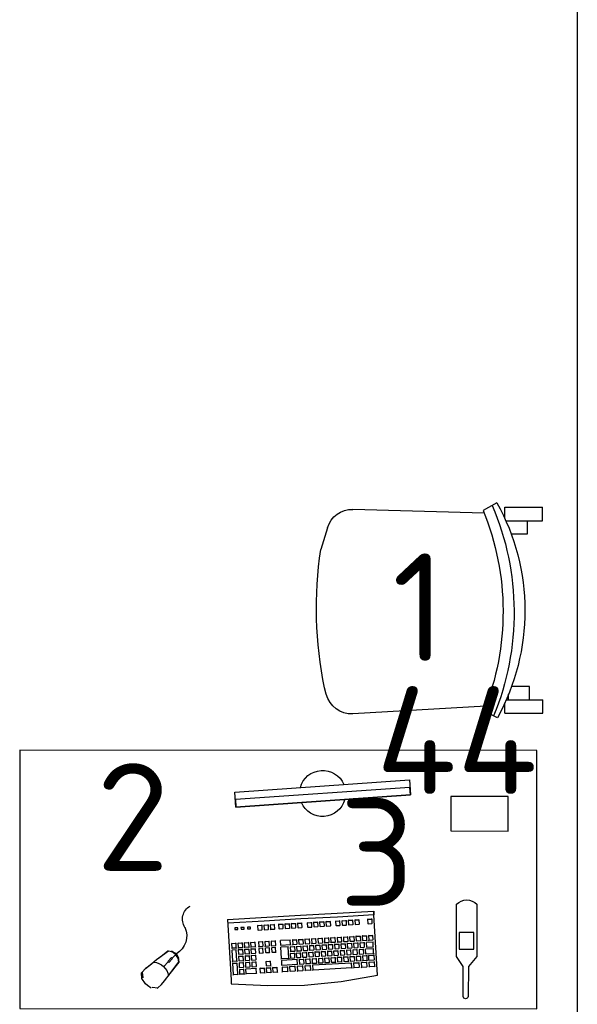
# Model space of a CAD drawing. Header units: millimetres. Extents: x 151654 to 877351, y 70322 to 154322.
# Tile 10 of 173: x 228078 to 229372, y 93781 to 96067. Entities that reach past the tile are written whole.
import ezdxf

# ---------------------------------------------------------------- set-up
doc = ezdxf.new("R2010")
doc.units = ezdxf.units.MM
doc.layers.add('технологич.о', color=152, linetype='Continuous', lineweight=30)
doc.styles.add('GOST', font='isocpeur.ttf')

# ---------------------------------------------------------------- blocks, each defined once
blk = doc.blocks.new('клавиатура')
at = {"layer": 'технологич.о', "ltscale": 2}
for p, q in [((-819747.7, 168021.3), (-819733.3, 168105.6)), ((-819733.3, 168105.6), (-819592.6, 168097.4)), ((-819712.4, 168098.6), (-819713.7, 168099.7)), ((-819713.1, 168087), (-819712.4, 168098.6)), ((-819701.9, 168098), (-819712.4, 168098.6)), ((-819702.6, 168086.4), (-819701.9, 168098)), ((-819701.9, 168098), (-819700.9, 168098.7)), ((-819697.1, 168097.7), (-819698.3, 168098.8)), ((-819697.8, 168086), (-819697.1, 168097.7)), ((-819686.6, 168097.1), (-819697.1, 168097.7)), ((-819687.3, 168085.4), (-819686.6, 168097.1)), ((-819686.6, 168097.1), (-819685.7, 168097.7)), ((-819682.4, 168096.8), (-819683.4, 168097.8)), ((-819683.4, 168078.8), (-819682.4, 168096.8)), ((-819682.4, 168096.8), (-819671.9, 168096.2)), ((-819671.9, 168096.2), (-819672.9, 168078.2)), ((-819671.9, 168096.2), (-819671.1, 168096.8)), ((-819667.1, 168095.9), (-819668, 168096.8)), ((-819667.9, 168081.1), (-819667.1, 168095.9)), ((-819667.1, 168095.9), (-819656.6, 168095.3)), ((-819656.6, 168095.3), (-819657.4, 168080.5)), ((-819656.6, 168095.3), (-819655.8, 168095.8)), ((-819651.1, 168095), (-819652.1, 168095.9)), ((-819651.7, 168086), (-819651.1, 168095)), ((-819640.6, 168094.4), (-819651.1, 168095)), ((-819641.1, 168085.4), (-819640.6, 168094.4)), ((-819640.6, 168094.4), (-819639.9, 168094.9)), ((-819613.1, 168092.8), (-819613.9, 168093.5)), ((-819613.7, 168083.8), (-819613.1, 168092.8)), ((-819602.6, 168092.2), (-819613.1, 168092.8)), ((-819603.1, 168083.2), (-819602.6, 168092.2)), ((-819602.6, 168092.2), (-819601.7, 168092.8)), ((-819592.6, 168097.4), (-819598, 168012.6)), ((-819593.9, 167927.3), (-819584.1, 168096.9)), ((-819584.1, 168096.9), (-819592.6, 168097.4)), ((-819591.9, 168097.4), (-819584.1, 168096.9)), ((-819715.4, 168067.9), (-819714.1, 168069.2)), ((-819713.5, 168080.8), (-819714.7, 168081.9)), ((-819714.5, 168085.6), (-819713.1, 168087)), ((-819714.1, 168069.2), (-819713.5, 168080.8)), ((-819714.1, 168069.2), (-819703.6, 168068.6)), ((-819702.9, 168080.2), (-819713.5, 168080.8)), ((-819713.1, 168087), (-819702.6, 168086.4)), ((-819703.6, 168068.6), (-819702.9, 168080.2)), ((-819703.6, 168068.6), (-819702.8, 168067.6)), ((-819702.9, 168080.2), (-819701.9, 168080.9)), ((-819702.6, 168086.4), (-819701.7, 168085.3)), ((-819699.1, 168066.6), (-819700.1, 168067.5)), ((-819699.9, 168071.3), (-819698.8, 168072.2)), ((-819699.6, 168057.6), (-819699.1, 168066.6)), ((-819698.2, 168081.2), (-819699.3, 168082.2)), ((-819688.6, 168066), (-819699.1, 168066.6)), ((-819699, 168085.1), (-819697.8, 168086)), ((-819698.8, 168072.2), (-819698.2, 168081.2)), ((-819698.8, 168072.2), (-819688.2, 168071.6)), ((-819687.7, 168080.6), (-819698.2, 168081.2)), ((-819697.8, 168086), (-819687.3, 168085.4)), ((-819689.1, 168057), (-819688.6, 168066)), ((-819688.6, 168066), (-819687.8, 168066.5)), ((-819688.2, 168071.6), (-819687.7, 168080.6)), ((-819688.2, 168071.6), (-819687.5, 168070.9)), ((-819687.7, 168080.6), (-819686.8, 168081.2)), ((-819687.3, 168085.4), (-819686.5, 168084.7)), ((-819684.5, 168077.9), (-819683.4, 168078.8)), ((-819683.3, 168073.1), (-819684.3, 168074)), ((-819683.9, 168064.2), (-819683.3, 168073.1)), ((-819683.4, 168078.8), (-819672.9, 168078.2)), ((-819672.8, 168072.5), (-819683.3, 168073.1)), ((-819673.3, 168063.6), (-819672.8, 168072.5)), ((-819672.9, 168078.2), (-819672.3, 168077.5)), ((-819672.8, 168072.5), (-819672.1, 168073)), ((-819669.4, 168065.2), (-819668.4, 168066)), ((-819668.9, 168080.2), (-819667.9, 168081.1)), ((-819667.9, 168075), (-819668.8, 168075.8)), ((-819668.4, 168066), (-819667.9, 168075)), ((-819668.4, 168066), (-819657.8, 168065.4)), ((-819667.9, 168081.1), (-819657.4, 168080.5)), ((-819657.3, 168074.4), (-819667.9, 168075)), ((-819657.8, 168065.4), (-819657.3, 168074.4)), ((-819657.8, 168065.4), (-819657.3, 168064.8)), ((-819657.4, 168080.5), (-819656.8, 168079.9)), ((-819657.3, 168074.4), (-819656.6, 168074.9)), ((-819652.8, 168065.9), (-819653.7, 168066.8)), ((-819653.5, 168070.7), (-819652.5, 168071.5)), ((-819653.3, 168057), (-819652.8, 168065.9)), ((-819652, 168080.5), (-819652.9, 168081.3)), ((-819642.3, 168065.3), (-819652.8, 168065.9)), ((-819652.7, 168085.2), (-819651.7, 168086)), ((-819652.5, 168071.5), (-819652, 168080.5)), ((-819652.5, 168071.5), (-819642, 168070.9)), ((-819641.5, 168079.9), (-819652, 168080.5)), ((-819651.7, 168086), (-819641.1, 168085.4)), ((-819642.8, 168056.3), (-819642.3, 168065.3)), ((-819642.3, 168065.3), (-819641.6, 168065.8)), ((-819642, 168070.9), (-819641.5, 168079.9)), ((-819642, 168070.9), (-819641.4, 168070.3)), ((-819641.5, 168079.9), (-819640.8, 168080.4)), ((-819641.1, 168085.4), (-819640.5, 168084.8)), ((-819614.5, 168083.2), (-819613.7, 168083.8)), ((-819613.7, 168083.8), (-819603.1, 168083.2)), ((-819603.1, 168083.2), (-819602.3, 168082.4)), ((-819720.7, 167956.1), (-819715.5, 168046)), ((-819715.5, 168046), (-819716.6, 168047.1)), ((-819716.4, 168050.3), (-819715.2, 168051.6)), ((-819714.5, 168063.2), (-819715.6, 168064.3)), ((-819715.5, 168046), (-819705, 168045.4)), ((-819715.2, 168051.6), (-819714.5, 168063.2)), ((-819715.2, 168051.6), (-819704.6, 168051)), ((-819704, 168062.6), (-819714.5, 168063.2)), ((-819705, 168045.4), (-819710.2, 167955.5)), ((-819705, 168045.4), (-819704.1, 168046)), ((-819704.6, 168051), (-819704, 168062.6)), ((-819704.6, 168051), (-819703.9, 168050)), ((-819704, 168062.6), (-819703, 168063.2)), ((-819701.5, 168042.2), (-819700.5, 168043.1)), ((-819699.9, 168052), (-819700.9, 168052.9)), ((-819700.7, 168056.8), (-819699.6, 168057.6)), ((-819700.5, 168043.1), (-819699.9, 168052)), ((-819700.5, 168043.1), (-819689.9, 168042.5)), ((-819689.4, 168051.4), (-819699.9, 168052)), ((-819699.6, 168057.6), (-819689.1, 168057)), ((-819689.9, 168042.5), (-819689.4, 168051.4)), ((-819689.9, 168042.5), (-819689.3, 168041.8)), ((-819689.4, 168051.4), (-819688.7, 168051.9)), ((-819689.1, 168057), (-819688.4, 168056.4)), ((-819685, 168044), (-819685.9, 168044.8)), ((-819685.7, 168048.8), (-819684.7, 168049.6)), ((-819685.5, 168035), (-819685, 168044)), ((-819684.2, 168058.5), (-819685.1, 168059.3)), ((-819674.5, 168043.3), (-819685, 168044)), ((-819684.9, 168063.3), (-819683.9, 168064.2)), ((-819684.7, 168049.6), (-819684.2, 168058.5)), ((-819684.7, 168049.6), (-819674.2, 168048.9)), ((-819673.7, 168057.9), (-819684.2, 168058.5)), ((-819683.9, 168064.2), (-819673.3, 168063.6)), ((-819675, 168034.4), (-819674.5, 168043.3)), ((-819674.5, 168043.3), (-819673.8, 168043.8)), ((-819674.2, 168048.9), (-819673.7, 168057.9)), ((-819674.2, 168048.9), (-819673.6, 168048.4)), ((-819673.7, 168057.9), (-819673, 168058.4)), ((-819673.3, 168063.6), (-819672.7, 168062.9)), ((-819669.5, 168045.8), (-819670.4, 168046.6)), ((-819670.2, 168050.7), (-819669.2, 168051.4)), ((-819670.1, 168036.8), (-819669.5, 168045.8)), ((-819668.7, 168060.4), (-819669.5, 168061.2)), ((-819659, 168045.2), (-819669.5, 168045.8)), ((-819669.2, 168051.4), (-819668.7, 168060.4)), ((-819669.2, 168051.4), (-819658.7, 168050.8)), ((-819658.2, 168059.8), (-819668.7, 168060.4)), ((-819659.5, 168036.2), (-819659, 168045.2)), ((-819659, 168045.2), (-819658.4, 168045.6)), ((-819658.7, 168050.8), (-819658.2, 168059.8)), ((-819658.7, 168050.8), (-819658.1, 168050.2)), ((-819658.2, 168059.8), (-819657.5, 168060.2)), ((-819655.2, 168041.6), (-819654.2, 168042.4)), ((-819653.7, 168051.4), (-819654.6, 168052.2)), ((-819654.3, 168056.2), (-819653.3, 168057)), ((-819654.2, 168042.4), (-819653.7, 168051.4)), ((-819654.2, 168042.4), (-819643.7, 168041.8)), ((-819643.1, 168050.8), (-819653.7, 168051.4)), ((-819653.3, 168057), (-819642.8, 168056.3)), ((-819643.7, 168041.8), (-819643.1, 168050.8)), ((-819643.1, 168050.8), (-819642.4, 168051.3)), ((-819642.8, 168056.3), (-819642.2, 168055.7)), ((-819615.7, 168048.1), (-819616.5, 168048.8)), ((-819616.2, 168053.6), (-819615.4, 168054.3)), ((-819616.2, 168039.1), (-819615.7, 168048.1)), ((-819605.2, 168047.5), (-819615.7, 168048.1)), ((-819614.8, 168063.2), (-819615.6, 168064)), ((-819615.4, 168054.3), (-819614.8, 168063.2)), ((-819615.4, 168054.3), (-819604.8, 168053.7)), ((-819604.3, 168062.6), (-819614.8, 168063.2)), ((-819605.7, 168038.5), (-819605.2, 168047.5)), ((-819605.2, 168047.5), (-819604.3, 168048.1)), ((-819604.8, 168053.7), (-819604.3, 168062.6)), ((-819604.8, 168053.7), (-819604.1, 168052.9)), ((-819604.3, 168062.6), (-819603.4, 168063.3)), ((-819756.1, 167936.7), (-819747.7, 168021.3)), ((-819701.7, 168022.4), (-819702.6, 168023.3)), ((-819702.3, 168027.5), (-819701.3, 168028.3)), ((-819702.2, 168013.4), (-819701.7, 168022.4)), ((-819700.8, 168037.3), (-819701.7, 168038.2)), ((-819691.1, 168021.8), (-819701.7, 168022.4)), ((-819701.3, 168028.3), (-819700.8, 168037.3)), ((-819701.3, 168028.3), (-819690.8, 168027.7)), ((-819690.3, 168036.7), (-819700.8, 168037.3)), ((-819691.6, 168012.8), (-819691.1, 168021.8)), ((-819691.1, 168021.8), (-819690.4, 168022.3)), ((-819690.8, 168027.7), (-819690.3, 168036.7)), ((-819690.8, 168027.7), (-819690.1, 168027.1)), ((-819690.3, 168036.7), (-819689.5, 168037.2)), ((-819687.4, 168019.5), (-819686.4, 168020.3)), ((-819685.9, 168029.2), (-819686.8, 168030)), ((-819686.5, 168034.2), (-819685.5, 168035)), ((-819686.4, 168020.3), (-819685.9, 168029.2)), ((-819686.4, 168020.3), (-819675.9, 168019.6)), ((-819675.4, 168028.6), (-819685.9, 168029.2)), ((-819685.5, 168035), (-819675, 168034.4)), ((-819675.9, 168019.6), (-819675.4, 168028.6)), ((-819675.9, 168019.6), (-819675.3, 168019.1)), ((-819675.4, 168028.6), (-819674.7, 168029.1)), ((-819675, 168034.4), (-819674.4, 168033.8)), ((-819671.9, 168021.4), (-819670.9, 168022.1)), ((-819670.4, 168031.1), (-819671.2, 168031.9)), ((-819671, 168036.1), (-819670.1, 168036.8)), ((-819670.9, 168022.1), (-819670.4, 168031.1)), ((-819670.9, 168022.1), (-819660.4, 168021.5)), ((-819659.9, 168030.5), (-819670.4, 168031.1)), ((-819670.1, 168036.8), (-819659.5, 168036.2)), ((-819660.4, 168021.5), (-819659.9, 168030.5)), ((-819660.4, 168021.5), (-819659.8, 168020.9)), ((-819659.9, 168030.5), (-819659.2, 168030.9)), ((-819659.5, 168036.2), (-819659, 168035.7)), ((-819655.4, 168022.3), (-819656.3, 168023.1)), ((-819656, 168027.1), (-819655, 168027.9)), ((-819655.9, 168013.3), (-819655.4, 168022.3)), ((-819654.5, 168036.8), (-819655.4, 168037.7)), ((-819644.8, 168021.7), (-819655.4, 168022.3)), ((-819655, 168027.9), (-819654.5, 168036.8)), ((-819655, 168027.9), (-819644.5, 168027.3)), ((-819644, 168036.2), (-819654.5, 168036.8)), ((-819645.3, 168012.7), (-819644.8, 168021.7)), ((-819644.8, 168021.7), (-819644.1, 168022.2)), ((-819644.5, 168027.3), (-819644, 168036.2)), ((-819644.5, 168027.3), (-819643.9, 168026.6)), ((-819644, 168036.2), (-819643.3, 168036.7)), ((-819643.7, 168041.8), (-819643.1, 168041.2)), ((-819618, 168023.7), (-819617.1, 168024.3)), ((-819616.6, 168033.3), (-819617.4, 168034)), ((-819617.1, 168038.4), (-819616.2, 168039.1)), ((-819617.1, 168024.3), (-819616.6, 168033.3)), ((-819617.1, 168024.3), (-819606.6, 168023.7)), ((-819606.1, 168032.7), (-819616.6, 168033.3)), ((-819616.2, 168039.1), (-819605.7, 168038.5)), ((-819606.6, 168023.7), (-819606.1, 168032.7)), ((-819606.6, 168023.7), (-819605.8, 168022.9)), ((-819606.1, 168032.7), (-819605.1, 168033.3)), ((-819605.7, 168038.5), (-819604.9, 168037.7)), ((-819704, 167998.1), (-819703, 167998.9)), ((-819702.5, 168007.8), (-819703.4, 168008.7)), ((-819703.2, 168012.6), (-819702.2, 168013.4)), ((-819703, 167998.9), (-819702.5, 168007.8)), ((-819703, 167998.9), (-819692.5, 167998.2)), ((-819692, 168007.2), (-819702.5, 168007.8)), ((-819702.2, 168013.4), (-819691.6, 168012.8)), ((-819692.5, 167998.2), (-819692, 168007.2)), ((-819692.5, 167998.2), (-819691.9, 167997.6)), ((-819692, 168007.2), (-819691.2, 168007.7)), ((-819691.6, 168012.8), (-819691, 168012.2)), ((-819687.6, 167999.8), (-819688.4, 168000.6)), ((-819688.2, 168004.6), (-819687.3, 168005.3)), ((-819688.1, 167990.8), (-819687.6, 167999.8)), ((-819686.7, 168014.3), (-819687.6, 168015.1)), ((-819677.1, 167999.1), (-819687.6, 167999.8)), ((-819687.3, 168005.3), (-819686.7, 168014.3)), ((-819687.3, 168005.3), (-819676.7, 168004.7)), ((-819676.2, 168013.7), (-819686.7, 168014.3)), ((-819677.6, 167990.2), (-819677.1, 167999.1)), ((-819677.1, 167999.1), (-819676.4, 167999.6)), ((-819676.7, 168004.7), (-819676.2, 168013.7)), ((-819676.7, 168004.7), (-819676.2, 168004.2)), ((-819676.2, 168013.7), (-819675.6, 168014.2)), ((-819672.1, 168001.6), (-819672.9, 168002.4)), ((-819672.7, 168006.5), (-819671.8, 168007.2)), ((-819672.6, 167992.6), (-819672.1, 168001.6)), ((-819671.3, 168016.2), (-819672.1, 168017)), ((-819661.6, 168001), (-819672.1, 168001.6)), ((-819671.8, 168007.2), (-819671.3, 168016.2)), ((-819671.8, 168007.2), (-819661.3, 168006.6)), ((-819660.7, 168015.6), (-819671.3, 168016.2)), ((-819662.1, 167992), (-819661.6, 168001)), ((-819661.6, 168001), (-819661, 168001.4)), ((-819661.3, 168006.6), (-819660.7, 168015.6)), ((-819661.3, 168006.6), (-819660.7, 168006)), ((-819660.7, 168015.6), (-819660.1, 168016)), ((-819657.7, 167997.5), (-819656.7, 167998.3)), ((-819656.2, 168007.2), (-819657.1, 168008.1)), ((-819656.9, 168012.5), (-819655.9, 168013.3)), ((-819656.7, 167998.3), (-819656.2, 168007.2)), ((-819656.7, 167998.3), (-819646.2, 167997.6)), ((-819645.7, 168006.6), (-819656.2, 168007.2)), ((-819655.9, 168013.3), (-819645.3, 168012.7)), ((-819646.2, 167997.6), (-819645.7, 168006.6)), ((-819646.2, 167997.6), (-819645.6, 167997.1)), ((-819645.7, 168006.6), (-819645, 168007.1)), ((-819645.3, 168012.7), (-819644.8, 168012.1)), ((-819618.7, 167996.3), (-819619.5, 167997)), ((-819618.8, 168008.7), (-819618, 168009.4)), ((-819617.4, 168018.4), (-819618.2, 168019.1)), ((-819618, 168009.4), (-819617.4, 168018.4)), ((-819618, 168009.4), (-819607.4, 168008.8)), ((-819606.9, 168017.8), (-819617.4, 168018.4)), ((-819608.2, 167995.7), (-819607.3, 167996.3)), ((-819607.4, 168008.8), (-819606.9, 168017.8)), ((-819607.4, 168008.8), (-819606.7, 168008)), ((-819606.9, 168017.8), (-819606, 168018.4)), ((-819598, 168012.6), (-819602.5, 167927.8)), ((-819704.2, 167978.7), (-819705.1, 167979.6)), ((-819704.9, 167983.5), (-819703.9, 167984.3)), ((-819704.7, 167969.8), (-819704.2, 167978.7)), ((-819703.3, 167993.3), (-819704.3, 167994.1)), ((-819693.7, 167978.1), (-819704.2, 167978.7)), ((-819703.9, 167984.3), (-819703.3, 167993.3)), ((-819703.9, 167984.3), (-819693.3, 167983.7)), ((-819692.8, 167992.7), (-819703.3, 167993.3)), ((-819694.2, 167969.2), (-819693.7, 167978.1)), ((-819693.7, 167978.1), (-819693, 167978.6)), ((-819693.3, 167983.7), (-819692.8, 167992.7)), ((-819693.3, 167983.7), (-819692.7, 167983.1)), ((-819692.8, 167992.7), (-819692.1, 167993.1)), ((-819689.9, 167975.5), (-819689, 167976.2)), ((-819688.4, 167985.2), (-819689.3, 167986)), ((-819689, 167990), (-819688.1, 167990.8)), ((-819689, 167976.2), (-819688.4, 167985.2)), ((-819689, 167976.2), (-819678.4, 167975.6)), ((-819677.9, 167984.6), (-819688.4, 167985.2)), ((-819688.1, 167990.8), (-819677.6, 167990.2)), ((-819678.4, 167975.6), (-819677.9, 167984.6)), ((-819678.4, 167975.6), (-819677.9, 167975.1)), ((-819677.9, 167984.6), (-819677.3, 167985)), ((-819677.6, 167990.2), (-819677, 167989.6)), ((-819674.4, 167977.4), (-819673.5, 167978.1)), ((-819672.9, 167987), (-819673.8, 167987.8)), ((-819673.5, 167991.9), (-819672.6, 167992.6)), ((-819673.5, 167978.1), (-819672.9, 167987)), ((-819673.5, 167978.1), (-819662.9, 167977.5)), ((-819662.4, 167986.4), (-819672.9, 167987)), ((-819672.6, 167992.6), (-819662.1, 167992)), ((-819662.9, 167977.5), (-819662.4, 167986.4)), ((-819662.9, 167977.5), (-819662.4, 167976.9)), ((-819662.4, 167986.4), (-819661.8, 167986.9)), ((-819662.1, 167992), (-819661.6, 167991.5)), ((-819657.9, 167977.7), (-819658.8, 167978.5)), ((-819658.6, 167983), (-819657.6, 167983.8)), ((-819658.5, 167968.7), (-819657.9, 167977.7)), ((-819657.1, 167992.7), (-819657.9, 167993.5)), ((-819647.4, 167977), (-819657.9, 167977.7)), ((-819657.6, 167983.8), (-819657.1, 167992.7)), ((-819657.6, 167983.8), (-819647.1, 167983.1)), ((-819646.5, 167992.1), (-819657.1, 167992.7)), ((-819647.9, 167968.1), (-819647.4, 167977)), ((-819647.4, 167977), (-819646.7, 167977.5)), ((-819647.1, 167983.1), (-819646.5, 167992.1)), ((-819647.1, 167983.1), (-819646.5, 167982.6)), ((-819646.5, 167992.1), (-819645.9, 167992.6)), ((-819619.6, 167981.8), (-819620.3, 167982.6)), ((-819620.1, 167986.6), (-819619.2, 167987.3)), ((-819620.1, 167972.9), (-819619.6, 167981.8)), ((-819609, 167981.2), (-819619.6, 167981.8)), ((-819619.2, 167987.3), (-819618.7, 167996.3)), ((-819619.2, 167987.3), (-819608.7, 167986.7)), ((-819608.2, 167995.7), (-819618.7, 167996.3)), ((-819609.6, 167972.2), (-819609, 167981.2)), ((-819609, 167981.2), (-819608.1, 167981.8)), ((-819608.7, 167986.7), (-819608.2, 167995.7)), ((-819608.7, 167986.7), (-819607.9, 167985.9)), ((-819721, 167950.1), (-819722.1, 167951)), ((-819721.8, 167954.9), (-819720.7, 167956.1)), ((-819720.7, 167956.1), (-819710.2, 167955.5)), ((-819710.2, 167955.5), (-819709.5, 167954.6)), ((-819706.5, 167954.4), (-819705.5, 167955.2)), ((-819705, 167964.2), (-819705.9, 167965)), ((-819705.7, 167969), (-819704.7, 167969.8)), ((-819705.5, 167955.2), (-819705, 167964.2)), ((-819705.5, 167955.2), (-819695, 167954.6)), ((-819694.5, 167963.6), (-819705, 167964.2)), ((-819704.7, 167969.8), (-819694.2, 167969.2)), ((-819695, 167954.6), (-819694.5, 167963.6)), ((-819695, 167954.6), (-819694.4, 167954)), ((-819694.5, 167963.6), (-819693.8, 167964)), ((-819694.2, 167969.2), (-819693.6, 167968.6)), ((-819690.1, 167956.1), (-819690.9, 167956.9)), ((-819690.7, 167961), (-819689.8, 167961.7)), ((-819690.6, 167947.1), (-819690.1, 167956.1)), ((-819689.3, 167970.7), (-819690.1, 167971.4)), ((-819679.6, 167955.5), (-819690.1, 167956.1)), ((-819689.8, 167961.7), (-819689.3, 167970.7)), ((-819689.8, 167961.7), (-819679.3, 167961.1)), ((-819678.7, 167970.1), (-819689.3, 167970.7)), ((-819680.1, 167946.5), (-819679.6, 167955.5)), ((-819679.6, 167955.5), (-819679, 167955.9)), ((-819679.3, 167961.1), (-819678.7, 167970.1)), ((-819679.3, 167961.1), (-819678.7, 167960.5)), ((-819678.7, 167970.1), (-819678.1, 167970.5)), ((-819674.6, 167958), (-819675.4, 167958.7)), ((-819675.2, 167962.8), (-819674.3, 167963.6)), ((-819675.2, 167949), (-819674.6, 167958)), ((-819673.8, 167972.5), (-819674.6, 167973.3)), ((-819664.1, 167957.3), (-819674.6, 167958)), ((-819674.3, 167963.6), (-819673.8, 167972.5)), ((-819674.3, 167963.6), (-819663.8, 167962.9)), ((-819663.3, 167971.9), (-819673.8, 167972.5)), ((-819664.6, 167948.4), (-819664.1, 167957.3)), ((-819664.1, 167957.3), (-819663.5, 167957.8)), ((-819663.8, 167962.9), (-819663.3, 167971.9)), ((-819663.8, 167962.9), (-819663.3, 167962.4)), ((-819663.3, 167971.9), (-819662.7, 167972.3)), ((-819660.3, 167952.9), (-819659.3, 167953.7)), ((-819658.8, 167962.6), (-819659.7, 167963.5)), ((-819659.4, 167967.9), (-819658.5, 167968.7)), ((-819659.3, 167953.7), (-819658.8, 167962.6)), ((-819659.3, 167953.7), (-819648.8, 167953.1)), ((-819648.3, 167962), (-819658.8, 167962.6)), ((-819658.5, 167968.7), (-819647.9, 167968.1)), ((-819648.8, 167953.1), (-819648.3, 167962)), ((-819648.8, 167953.1), (-819648.2, 167952.5)), ((-819648.3, 167962), (-819647.6, 167962.5)), ((-819647.9, 167968.1), (-819647.4, 167967.5)), ((-819621.3, 167952.7), (-819622, 167953.4)), ((-819621.8, 167957.7), (-819620.9, 167958.3)), ((-819621.8, 167943.7), (-819621.3, 167952.7)), ((-819610.7, 167952.1), (-819621.3, 167952.7)), ((-819620.4, 167967.3), (-819621.2, 167968)), ((-819620.9, 167972.2), (-819620.1, 167972.9)), ((-819620.9, 167958.3), (-819620.4, 167967.3)), ((-819620.9, 167958.3), (-819610.4, 167957.7)), ((-819609.9, 167966.7), (-819620.4, 167967.3)), ((-819620.1, 167972.9), (-819609.6, 167972.2)), ((-819611.2, 167943.1), (-819610.7, 167952.1)), ((-819610.7, 167952.1), (-819609.8, 167952.7)), ((-819610.4, 167957.7), (-819609.9, 167966.7)), ((-819610.4, 167957.7), (-819609.6, 167956.9)), ((-819609.9, 167966.7), (-819609, 167967.3)), ((-819609.6, 167972.2), (-819608.8, 167971.5)), ((-819757.4, 167851.6), (-819756.1, 167936.7)), ((-819722.1, 167932.3), (-819723.1, 167933.2)), ((-819722.8, 167937.4), (-819721.7, 167938.5)), ((-819722.8, 167920.7), (-819722.1, 167932.3)), ((-819711.6, 167931.6), (-819722.1, 167932.3)), ((-819721.7, 167938.5), (-819721, 167950.1)), ((-819721.7, 167938.5), (-819711.2, 167937.9)), ((-819710.5, 167949.5), (-819721, 167950.1)), ((-819712.2, 167920.1), (-819711.6, 167931.6)), ((-819711.6, 167931.6), (-819710.7, 167932.2)), ((-819711.2, 167937.9), (-819710.5, 167949.5)), ((-819711.2, 167937.9), (-819710.5, 167937)), ((-819710.5, 167949.5), (-819709.7, 167950.1)), ((-819706.7, 167934.6), (-819707.6, 167935.4)), ((-819707.4, 167939.6), (-819706.4, 167940.3)), ((-819707.3, 167925.6), (-819706.7, 167934.6)), ((-819705.9, 167949.3), (-819706.8, 167950.1)), ((-819696.2, 167934), (-819706.7, 167934.6)), ((-819706.4, 167940.3), (-819705.9, 167949.3)), ((-819706.4, 167940.3), (-819695.9, 167939.7)), ((-819695.4, 167948.7), (-819705.9, 167949.3)), ((-819696.7, 167925), (-819696.2, 167934)), ((-819696.2, 167934), (-819695.5, 167934.4)), ((-819695.9, 167939.7), (-819695.4, 167948.7)), ((-819695.9, 167939.7), (-819695.3, 167939.1)), ((-819695.4, 167948.7), (-819694.7, 167949.2)), ((-819691.8, 167927.2), (-819692.6, 167928)), ((-819692.4, 167931.5), (-819691.5, 167932.3)), ((-819691, 167941.2), (-819691.8, 167942)), ((-819691.6, 167946.4), (-819690.6, 167947.1)), ((-819691.5, 167932.3), (-819691, 167941.2)), ((-819691.5, 167932.3), (-819681, 167931.7)), ((-819680.5, 167940.6), (-819691, 167941.2)), ((-819690.6, 167947.1), (-819680.1, 167946.5)), ((-819681, 167931.7), (-819680.5, 167940.6)), ((-819681, 167931.7), (-819680.4, 167931.1)), ((-819680.5, 167940.6), (-819679.8, 167941.1)), ((-819680.1, 167946.5), (-819679.6, 167946)), ((-819676.3, 167928.4), (-819677.2, 167929.1)), ((-819676.9, 167933.4), (-819676, 167934.1)), ((-819676.9, 167919.4), (-819676.3, 167928.4)), ((-819675.5, 167943.1), (-819676.3, 167943.9)), ((-819665.8, 167927.7), (-819676.3, 167928.4)), ((-819676.1, 167948.3), (-819675.2, 167949)), ((-819676, 167934.1), (-819675.5, 167943.1)), ((-819676, 167934.1), (-819665.5, 167933.5)), ((-819665, 167942.5), (-819675.5, 167943.1)), ((-819675.2, 167949), (-819664.6, 167948.4)), ((-819666.3, 167918.8), (-819665.8, 167927.7)), ((-819665.8, 167927.7), (-819665.2, 167928.2)), ((-819665.5, 167933.5), (-819665, 167942.5)), ((-819665.5, 167933.5), (-819665, 167933)), ((-819665, 167942.5), (-819664.4, 167942.9)), ((-819664.6, 167948.4), (-819664.1, 167947.8)), ((-819660.5, 167933.1), (-819661.4, 167933.9)), ((-819661.2, 167938), (-819660.2, 167938.8)), ((-819661, 167924.1), (-819660.5, 167933.1)), ((-819659.7, 167947.8), (-819660.5, 167948.6)), ((-819650, 167932.5), (-819660.5, 167933.1)), ((-819660.2, 167938.8), (-819659.7, 167947.8)), ((-819660.2, 167938.8), (-819649.7, 167938.2)), ((-819649.1, 167947.1), (-819659.7, 167947.8)), ((-819650.5, 167923.5), (-819650, 167932.5)), ((-819650, 167932.5), (-819649.3, 167932.9)), ((-819649.7, 167938.2), (-819649.1, 167947.1)), ((-819649.7, 167938.2), (-819649.1, 167937.6)), ((-819649.1, 167947.1), (-819648.5, 167947.6)), ((-819622.6, 167930.2), (-819623.3, 167930.9)), ((-819623.1, 167921.2), (-819622.6, 167930.2)), ((-819622.6, 167943), (-819621.8, 167943.7)), ((-819612, 167929.6), (-819622.6, 167930.2)), ((-819621.8, 167943.7), (-819611.2, 167943.1)), ((-819612.5, 167920.6), (-819612, 167929.6)), ((-819612, 167929.6), (-819611.1, 167930.2)), ((-819611.2, 167943.1), (-819610.5, 167942.3)), ((-819602.5, 167927.8), (-819607.8, 167843)), ((-819723.1, 167914.7), (-819724.1, 167915.7)), ((-819723.9, 167919.5), (-819722.8, 167920.7)), ((-819723.8, 167903.1), (-819723.1, 167914.7)), ((-819712.6, 167914.1), (-819723.1, 167914.7)), ((-819722.8, 167920.7), (-819712.2, 167920.1)), ((-819713.2, 167902.5), (-819712.6, 167914.1)), ((-819712.6, 167914.1), (-819711.7, 167914.7)), ((-819712.2, 167920.1), (-819711.5, 167919.2)), ((-819709.7, 167884), (-819707.6, 167919.8)), ((-819707.6, 167919.8), (-819708.5, 167920.7)), ((-819708.2, 167924.8), (-819707.3, 167925.6)), ((-819707.6, 167919.8), (-819697.1, 167919.2)), ((-819707.3, 167925.6), (-819696.7, 167925)), ((-819697.1, 167919.2), (-819699.2, 167883.4)), ((-819697.1, 167919.2), (-819696.4, 167919.7)), ((-819696.7, 167925), (-819696.1, 167924.4)), ((-819692.8, 167913.3), (-819693.7, 167914.1)), ((-819693.3, 167904.3), (-819692.8, 167913.3)), ((-819693.2, 167917.5), (-819692.3, 167918.2)), ((-819682.3, 167912.7), (-819692.8, 167913.3)), ((-819692.3, 167918.2), (-819691.8, 167927.2)), ((-819692.3, 167918.2), (-819681.8, 167917.6)), ((-819681.3, 167926.6), (-819691.8, 167927.2)), ((-819682.8, 167903.7), (-819682.3, 167912.7)), ((-819682.3, 167912.7), (-819681.6, 167913.2)), ((-819681.8, 167917.6), (-819681.3, 167926.6)), ((-819681.8, 167917.6), (-819681.2, 167917)), ((-819681.3, 167926.6), (-819680.6, 167927)), ((-819677.2, 167913.5), (-819678, 167914.3)), ((-819677.8, 167918.7), (-819676.9, 167919.4)), ((-819677.7, 167904.5), (-819677.2, 167913.5)), ((-819666.7, 167912.9), (-819677.2, 167913.5)), ((-819676.9, 167919.4), (-819666.3, 167918.8)), ((-819667.2, 167903.9), (-819666.7, 167912.9)), ((-819666.7, 167912.9), (-819666.1, 167913.3)), ((-819666.3, 167918.8), (-819665.8, 167918.2)), ((-819662.9, 167908.8), (-819661.9, 167909.6)), ((-819661.4, 167918.5), (-819662.3, 167919.4)), ((-819662, 167923.3), (-819661, 167924.1)), ((-819661.9, 167909.6), (-819661.4, 167918.5)), ((-819661.9, 167909.6), (-819651.4, 167909)), ((-819650.8, 167917.9), (-819661.4, 167918.5)), ((-819661, 167924.1), (-819650.5, 167923.5)), ((-819651.4, 167909), (-819650.8, 167917.9)), ((-819651.4, 167909), (-819650.8, 167908.4)), ((-819650.8, 167917.9), (-819650.2, 167918.4)), ((-819650.5, 167923.5), (-819649.9, 167922.9)), ((-819624.8, 167906.1), (-819623.9, 167906.8)), ((-819623.4, 167915.7), (-819624.2, 167916.5)), ((-819623.9, 167920.5), (-819623.1, 167921.2)), ((-819623.9, 167906.8), (-819623.4, 167915.7)), ((-819623.9, 167906.8), (-819613.4, 167906.1)), ((-819612.9, 167915.1), (-819623.4, 167915.7)), ((-819623.1, 167921.2), (-819612.5, 167920.6)), ((-819613.4, 167906.1), (-819612.9, 167915.1)), ((-819613.4, 167906.1), (-819612.6, 167905.4)), ((-819612.9, 167915.1), (-819612, 167915.7)), ((-819612.5, 167920.6), (-819611.8, 167919.8)), ((-819603.7, 167757.6), (-819593.9, 167927.3)), ((-819726, 167884.4), (-819724.8, 167885.6)), ((-819724.1, 167897.2), (-819725.2, 167898.2)), ((-819724.9, 167902), (-819723.8, 167903.1)), ((-819724.8, 167885.6), (-819724.1, 167897.2)), ((-819724.8, 167885.6), (-819714.3, 167885)), ((-819713.6, 167896.6), (-819724.1, 167897.2)), ((-819723.8, 167903.1), (-819713.2, 167902.5)), ((-819714.3, 167885), (-819713.6, 167896.6)), ((-819714.3, 167885), (-819713.5, 167884.1)), ((-819713.6, 167896.6), (-819712.7, 167897.2)), ((-819713.2, 167902.5), (-819712.5, 167901.6)), ((-819710.7, 167883.3), (-819709.7, 167884)), ((-819709.7, 167884), (-819699.2, 167883.4)), ((-819699.2, 167883.4), (-819698.5, 167882.8)), ((-819696, 167882.3), (-819694.8, 167883.2)), ((-819694, 167900.1), (-819694.9, 167901.1)), ((-819694.8, 167883.2), (-819694, 167900.1)), ((-819694.8, 167883.2), (-819668.5, 167881.6)), ((-819694.3, 167903.5), (-819693.3, 167904.3)), ((-819694, 167900.1), (-819667.5, 167898.6)), ((-819693.3, 167904.3), (-819682.8, 167903.7)), ((-819682.8, 167903.7), (-819682.2, 167903.1)), ((-819678.7, 167903.8), (-819677.7, 167904.5)), ((-819677.7, 167904.5), (-819667.2, 167903.9)), ((-819667.5, 167898.6), (-819668.5, 167881.6)), ((-819667.5, 167898.6), (-819667, 167898.9)), ((-819667.2, 167903.9), (-819666.7, 167903.4)), ((-819663.5, 167881.4), (-819662.2, 167903.7)), ((-819662.2, 167903.7), (-819663.1, 167904.5)), ((-819662.2, 167903.7), (-819651.7, 167903)), ((-819651.7, 167903), (-819653, 167880.8)), ((-819651.7, 167903), (-819651, 167903.5)), ((-819625.1, 167886.2), (-819625.9, 167886.9)), ((-819625.6, 167891.4), (-819624.8, 167892.1)), ((-819625.6, 167877.2), (-819625.1, 167886.2)), ((-819614.6, 167885.6), (-819625.1, 167886.2)), ((-819624.2, 167901.1), (-819625, 167901.8)), ((-819624.8, 167892.1), (-819624.2, 167901.1)), ((-819624.8, 167892.1), (-819614.2, 167891.5)), ((-819613.7, 167900.5), (-819624.2, 167901.1)), ((-819615.1, 167876.6), (-819614.6, 167885.6)), ((-819614.6, 167885.6), (-819613.7, 167886.2)), ((-819614.2, 167891.5), (-819613.7, 167900.5)), ((-819614.2, 167891.5), (-819613.5, 167890.7)), ((-819613.7, 167900.5), (-819612.8, 167901.1)), ((-819727.2, 167862.7), (-819726.1, 167863.6)), ((-819725.5, 167872.6), (-819726.6, 167873.5)), ((-819726.1, 167863.6), (-819725.5, 167872.6)), ((-819726.1, 167863.6), (-819715.5, 167863)), ((-819715, 167871.9), (-819725.5, 167872.6)), ((-819715.5, 167863), (-819715, 167871.9)), ((-819715.5, 167863), (-819714.8, 167862.3)), ((-819715, 167871.9), (-819714.2, 167872.5)), ((-819680.8, 167860.3), (-819680.1, 167860.9)), ((-819679.6, 167869.9), (-819680.2, 167870.5)), ((-819680.1, 167860.9), (-819679.6, 167869.9)), ((-819680.1, 167860.9), (-819669.6, 167860.3)), ((-819679.6, 167869.9), (-819669, 167869.3)), ((-819669, 167869.3), (-819669.6, 167860.3)), ((-819669.6, 167860.3), (-819669.2, 167859.9)), ((-819669, 167869.3), (-819668.6, 167869.6)), ((-819668.5, 167881.6), (-819668.1, 167881.3)), ((-819665.7, 167859.2), (-819664.8, 167860)), ((-819664.2, 167869), (-819665.1, 167869.8)), ((-819664.8, 167860), (-819664.2, 167869)), ((-819664.8, 167860), (-819654.2, 167859.4)), ((-819664.5, 167880.8), (-819663.5, 167881.4)), ((-819653.7, 167868.4), (-819664.2, 167869)), ((-819663.5, 167881.4), (-819653, 167880.8)), ((-819654.2, 167859.4), (-819653.7, 167868.4)), ((-819654.2, 167859.4), (-819653.6, 167858.8)), ((-819653.7, 167868.4), (-819653, 167868.9)), ((-819653, 167880.8), (-819652.4, 167880.3)), ((-819626.2, 167866.8), (-819627, 167867.5)), ((-819626.7, 167857.8), (-819626.2, 167866.8)), ((-819626.5, 167876.5), (-819625.6, 167877.2)), ((-819615.7, 167866.2), (-819626.2, 167866.8)), ((-819625.6, 167877.2), (-819615.1, 167876.6)), ((-819616.2, 167857.2), (-819615.7, 167866.2)), ((-819615.7, 167866.2), (-819614.8, 167866.8)), ((-819615.1, 167876.6), (-819614.3, 167875.8)), ((-819753, 167766.3), (-819757.4, 167851.6)), ((-819727.2, 167843.2), (-819728.3, 167844.2)), ((-819728, 167848.1), (-819726.9, 167849)), ((-819727.8, 167834.2), (-819727.2, 167843.2)), ((-819726.4, 167857.9), (-819727.4, 167858.9)), ((-819716.7, 167842.6), (-819727.2, 167843.2)), ((-819726.9, 167849), (-819726.4, 167857.9)), ((-819726.9, 167849), (-819716.4, 167848.4)), ((-819715.9, 167857.3), (-819726.4, 167857.9)), ((-819717.2, 167833.6), (-819716.7, 167842.6)), ((-819716.7, 167842.6), (-819715.9, 167843.2)), ((-819716.4, 167848.4), (-819715.9, 167857.3)), ((-819716.4, 167848.4), (-819715.7, 167847.6)), ((-819715.9, 167857.3), (-819715, 167857.9)), ((-819712.6, 167847.3), (-819711.6, 167848.1)), ((-819711.1, 167857.1), (-819712, 167857.9)), ((-819711.6, 167848.1), (-819711.1, 167857.1)), ((-819711.6, 167848.1), (-819701.1, 167847.5)), ((-819700.5, 167856.4), (-819711.1, 167857.1)), ((-819701.1, 167847.5), (-819700.5, 167856.4)), ((-819701.1, 167847.5), (-819700.4, 167846.8)), ((-819700.5, 167856.4), (-819699.8, 167857)), ((-819681.3, 167840.5), (-819682, 167841.2)), ((-819681.8, 167831.6), (-819681.3, 167840.5)), ((-819681.7, 167845.7), (-819680.9, 167846.3)), ((-819681.3, 167840.5), (-819670.7, 167839.9)), ((-819680.4, 167855.3), (-819681.1, 167855.9)), ((-819680.9, 167846.3), (-819680.4, 167855.3)), ((-819680.9, 167846.3), (-819670.4, 167845.7)), ((-819680.4, 167855.3), (-819669.9, 167854.7)), ((-819670.7, 167839.9), (-819671.3, 167830.9)), ((-819670.7, 167839.9), (-819670.3, 167840.2)), ((-819669.9, 167854.7), (-819670.4, 167845.7)), ((-819670.4, 167845.7), (-819670, 167845.3)), ((-819669.9, 167854.7), (-819669.4, 167855)), ((-819665.9, 167839.6), (-819666.9, 167840.5)), ((-819666.6, 167844.6), (-819665.6, 167845.4)), ((-819666.5, 167830.7), (-819665.9, 167839.6)), ((-819665.1, 167854.4), (-819666, 167855.2)), ((-819655.4, 167839), (-819665.9, 167839.6)), ((-819665.6, 167845.4), (-819665.1, 167854.4)), ((-819665.6, 167845.4), (-819655.1, 167844.8)), ((-819654.6, 167853.8), (-819665.1, 167854.4)), ((-819655.9, 167830.1), (-819655.4, 167839)), ((-819655.4, 167839), (-819654.7, 167839.5)), ((-819655.1, 167844.8), (-819654.6, 167853.8)), ((-819655.1, 167844.8), (-819654.5, 167844.2)), ((-819654.6, 167853.8), (-819653.9, 167854.3)), ((-819627.9, 167837.5), (-819628.7, 167838.3)), ((-819628.5, 167842.5), (-819627.6, 167843.2)), ((-819628.4, 167828.6), (-819627.9, 167837.5)), ((-819627.1, 167852.2), (-819627.9, 167852.9)), ((-819617.4, 167836.9), (-819627.9, 167837.5)), ((-819627.6, 167857.1), (-819626.7, 167857.8)), ((-819627.6, 167843.2), (-819627.1, 167852.2)), ((-819627.6, 167843.2), (-819617.1, 167842.6)), ((-819616.6, 167851.6), (-819627.1, 167852.2)), ((-819626.7, 167857.8), (-819616.2, 167857.2)), ((-819617.9, 167828), (-819617.4, 167836.9)), ((-819617.4, 167836.9), (-819616.5, 167837.6)), ((-819617.1, 167842.6), (-819616.6, 167851.6)), ((-819617.1, 167842.6), (-819616.3, 167841.8)), ((-819616.6, 167851.6), (-819615.6, 167852.2)), ((-819616.2, 167857.2), (-819615.4, 167856.4)), ((-819607.8, 167843), (-819612.3, 167758.1)), ((-819729.7, 167800.9), (-819728.3, 167825)), ((-819728.3, 167825), (-819729.4, 167826)), ((-819728.9, 167833.3), (-819727.8, 167834.2)), ((-819728.3, 167825), (-819717.8, 167824.3)), ((-819727.8, 167834.2), (-819717.2, 167833.6)), ((-819717.8, 167824.3), (-819719.2, 167800.3)), ((-819717.8, 167824.3), (-819716.8, 167825)), ((-819717.2, 167833.6), (-819716.5, 167832.9)), ((-819714.7, 167814.1), (-819713.5, 167815.1)), ((-819713, 167824.1), (-819714, 167825.1)), ((-819713.5, 167815.1), (-819713, 167824.1)), ((-819713.5, 167815.1), (-819703, 167814.5)), ((-819702.5, 167823.5), (-819713, 167824.1)), ((-819703, 167814.5), (-819702.5, 167823.5)), ((-819703, 167814.5), (-819702.2, 167813.7)), ((-819702.5, 167823.5), (-819701.6, 167824.1)), ((-819699.3, 167813.3), (-819698.2, 167814.2)), ((-819697.6, 167823.2), (-819698.6, 167824.1)), ((-819698.2, 167814.2), (-819697.6, 167823.2)), ((-819698.2, 167814.2), (-819687.6, 167813.6)), ((-819687.1, 167822.6), (-819697.6, 167823.2)), ((-819687.6, 167813.6), (-819687.1, 167822.6)), ((-819687.6, 167813.6), (-819687, 167812.9)), ((-819687.1, 167822.6), (-819686.3, 167823.1)), ((-819682.3, 167822.3), (-819683.2, 167823.1)), ((-819682.8, 167813.3), (-819682.3, 167822.3)), ((-819682.6, 167830.9), (-819681.8, 167831.6)), ((-819671.8, 167821.7), (-819682.3, 167822.3)), ((-819681.8, 167831.6), (-819671.3, 167830.9)), ((-819672.3, 167812.7), (-819671.8, 167821.7)), ((-819671.8, 167821.7), (-819671.1, 167822.2)), ((-819671.3, 167830.9), (-819670.8, 167830.5)), ((-819667, 167821.4), (-819668, 167822.3)), ((-819667.5, 167829.8), (-819666.5, 167830.7)), ((-819667.5, 167812.4), (-819667, 167821.4)), ((-819656.5, 167820.8), (-819667, 167821.4)), ((-819666.5, 167830.7), (-819655.9, 167830.1)), ((-819657, 167811.8), (-819656.5, 167820.8)), ((-819656.5, 167820.8), (-819655.7, 167821.3)), ((-819655.9, 167830.1), (-819655.3, 167829.4)), ((-819629.3, 167827.9), (-819628.4, 167828.6)), ((-819628.4, 167828.6), (-819617.9, 167828)), ((-819617.9, 167828), (-819617.1, 167827.2)), ((-819730, 167795.6), (-819731.2, 167796.7)), ((-819731, 167800), (-819729.7, 167800.9)), ((-819730.5, 167786.6), (-819730, 167795.6)), ((-819719.5, 167795), (-819730, 167795.6)), ((-819729.7, 167800.9), (-819719.2, 167800.3)), ((-819720, 167786), (-819719.5, 167795)), ((-819719.5, 167795), (-819718.4, 167795.7)), ((-819719.2, 167800.3), (-819718.3, 167799.5)), ((-819714.7, 167794.7), (-819715.8, 167795.8)), ((-819715.6, 167799.5), (-819714.3, 167800.5)), ((-819715.2, 167785.7), (-819714.7, 167794.7)), ((-819713.8, 167809.5), (-819714.9, 167810.5)), ((-819704.2, 167794.1), (-819714.7, 167794.7)), ((-819714.3, 167800.5), (-819713.8, 167809.5)), ((-819714.3, 167800.5), (-819703.8, 167799.9)), ((-819703.3, 167808.8), (-819713.8, 167809.5)), ((-819704.7, 167785.1), (-819704.2, 167794.1)), ((-819704.2, 167794.1), (-819703.2, 167794.8)), ((-819703.8, 167799.9), (-819703.3, 167808.8)), ((-819703.8, 167799.9), (-819703, 167799.1)), ((-819703.3, 167808.8), (-819702.4, 167809.5)), ((-819699.4, 167793.8), (-819700.4, 167794.8)), ((-819700.2, 167798.7), (-819699, 167799.6)), ((-819699.9, 167784.8), (-819699.4, 167793.8)), ((-819698.5, 167808.6), (-819699.5, 167809.5)), ((-819688.8, 167793.2), (-819699.4, 167793.8)), ((-819699, 167799.6), (-819698.5, 167808.6)), ((-819699, 167799.6), (-819688.5, 167799)), ((-819688, 167808), (-819698.5, 167808.6)), ((-819689.3, 167784.2), (-819688.8, 167793.2)), ((-819688.8, 167793.2), (-819688, 167793.8)), ((-819688.5, 167799), (-819688, 167808)), ((-819688.5, 167799), (-819687.8, 167798.3)), ((-819688, 167808), (-819687.2, 167808.5)), ((-819684, 167792.9), (-819685, 167793.8)), ((-819684.7, 167797.9), (-819683.7, 167798.7)), ((-819684.5, 167784), (-819684, 167792.9)), ((-819683.2, 167807.7), (-819684.1, 167808.5)), ((-819673.5, 167792.3), (-819684, 167792.9)), ((-819683.9, 167812.5), (-819682.8, 167813.3)), ((-819683.7, 167798.7), (-819683.2, 167807.7)), ((-819683.7, 167798.7), (-819673.2, 167798.1)), ((-819672.6, 167807.1), (-819683.2, 167807.7)), ((-819682.8, 167813.3), (-819672.3, 167812.7)), ((-819674, 167783.3), (-819673.5, 167792.3)), ((-819673.5, 167792.3), (-819672.8, 167792.8)), ((-819673.2, 167798.1), (-819672.6, 167807.1)), ((-819673.2, 167798.1), (-819672.6, 167797.5)), ((-819672.6, 167807.1), (-819671.9, 167807.6)), ((-819672.3, 167812.7), (-819671.7, 167812.1)), ((-819668.7, 167792), (-819669.7, 167792.9)), ((-819669.4, 167797), (-819668.4, 167797.8)), ((-819669.2, 167783.1), (-819668.7, 167792)), ((-819667.8, 167806.8), (-819668.8, 167807.7)), ((-819658.2, 167791.4), (-819668.7, 167792)), ((-819668.6, 167811.6), (-819667.5, 167812.4)), ((-819668.4, 167797.8), (-819667.8, 167806.8)), ((-819668.4, 167797.8), (-819657.8, 167797.2)), ((-819657.3, 167806.2), (-819667.8, 167806.8)), ((-819667.5, 167812.4), (-819657, 167811.8)), ((-819658.7, 167782.5), (-819658.2, 167791.4)), ((-819658.2, 167791.4), (-819657.4, 167791.9)), ((-819657.8, 167797.2), (-819657.3, 167806.2)), ((-819657.8, 167797.2), (-819657.2, 167796.6)), ((-819657.3, 167806.2), (-819656.6, 167806.7)), ((-819657, 167811.8), (-819656.4, 167811.2)), ((-819626.6, 167789), (-819626.1, 167796.2)), ((-819626.1, 167796.2), (-819622.4, 167796)), ((-819625.7, 167803.8), (-819625.3, 167811.1)), ((-819622, 167803.6), (-819625.7, 167803.8)), ((-819625.3, 167811.1), (-819621.5, 167810.9)), ((-819622.4, 167796), (-819622.8, 167788.8)), ((-819621.5, 167810.9), (-819622, 167803.6)), ((-819733, 167770.5), (-819731.4, 167771.8)), ((-819730.9, 167780.7), (-819732.3, 167782.1)), ((-819731.9, 167785.5), (-819730.5, 167786.6)), ((-819731.4, 167771.8), (-819730.9, 167780.7)), ((-819731.4, 167771.8), (-819705.7, 167770.3)), ((-819705.2, 167779.2), (-819730.9, 167780.7)), ((-819730.5, 167786.6), (-819720, 167786)), ((-819720, 167786), (-819719.1, 167785.1)), ((-819716.5, 167784.7), (-819715.2, 167785.7)), ((-819715.2, 167785.7), (-819704.7, 167785.1)), ((-819705.7, 167770.3), (-819705.2, 167779.2)), ((-819705.7, 167770.3), (-819705, 167769.5)), ((-819705.2, 167779.2), (-819704.3, 167779.8)), ((-819704.7, 167785.1), (-819703.9, 167784.3)), ((-819702.1, 167768.9), (-819700.7, 167770)), ((-819700.2, 167778.9), (-819701.4, 167780.1)), ((-819701, 167783.9), (-819699.9, 167784.8)), ((-819700.7, 167770), (-819700.2, 167778.9)), ((-819700.7, 167770), (-819675, 167768.5)), ((-819700.2, 167778.9), (-819674.5, 167777.4)), ((-819699.9, 167784.8), (-819689.3, 167784.2)), ((-819689.3, 167784.2), (-819688.6, 167783.5)), ((-819685.6, 167783.1), (-819684.5, 167784)), ((-819684.5, 167784), (-819674, 167783.3)), ((-819674.5, 167777.4), (-819675, 167768.5)), ((-819675, 167768.5), (-819674.6, 167768)), ((-819674.5, 167777.4), (-819674.1, 167777.8)), ((-819674, 167783.3), (-819673.4, 167782.7)), ((-819671.2, 167767.3), (-819670.1, 167768.2)), ((-819669.6, 167777.2), (-819670.5, 167778.1)), ((-819670.3, 167782.2), (-819669.2, 167783.1)), ((-819670.1, 167768.2), (-819669.6, 167777.2)), ((-819670.1, 167768.2), (-819659.6, 167767.6)), ((-819659, 167776.6), (-819669.6, 167777.2)), ((-819669.2, 167783.1), (-819658.7, 167782.5)), ((-819659.6, 167767.6), (-819659, 167776.6)), ((-819659, 167776.6), (-819658.3, 167777.1)), ((-819658.7, 167782.5), (-819658.1, 167781.8)), ((-819627.4, 167774.5), (-819627, 167781.7)), ((-819623.7, 167774.3), (-819627.4, 167774.5)), ((-819627, 167781.7), (-819623.3, 167781.5)), ((-819622.8, 167788.8), (-819626.6, 167789)), ((-819623.3, 167781.5), (-819623.7, 167774.3)), ((-819744.6, 167765.8), (-819753, 167766.3)), ((-819641.7, 167759.8), (-819744.6, 167765.8)), ((-819659.6, 167767.6), (-819658.9, 167766.9)), ((-819603.7, 167757.6), (-819641.7, 167759.8))]:
    blk.add_line(p, q, dxfattribs=at)
blk = doc.blocks.new('мышка')
at = {"layer": 'технологич.о', "ltscale": 2}
for p, q in [((-819729.8, 167624.6), (-819703.5, 167645.1)), ((-819729.8, 167624.6), (-819702.4, 167644.5)), ((-819703.5, 167645.1), (-819693, 167643.8)), ((-819702.4, 167644.5), (-819693.6, 167643.3)), ((-819692.8, 167644.1), (-819694.8, 167644)), ((-819694.8, 167644), (-819692.8, 167644)), ((-819694.8, 167644), (-819692.9, 167643.9)), ((-819693.9, 167628.9), (-819683.5, 167639)), ((-819693.6, 167643.3), (-819685.4, 167637)), ((-819683.5, 167639), (-819692.8, 167644.1)), ((-819685.4, 167637), (-819679.1, 167628.9)), ((-819678.3, 167629.7), (-819683.5, 167639)), ((-819755.1, 167604.1), (-819746.5, 167611.1)), ((-819746.5, 167611.1), (-819729.8, 167624.6)), ((-819713.6, 167609.7), (-819702.7, 167620.2)), ((-819677.8, 167620.4), (-819697.6, 167592.6)), ((-819692.7, 167599.4), (-819677.2, 167619)), ((-819679.1, 167628.9), (-819677.8, 167620.4)), ((-819677.2, 167619), (-819678.7, 167629.3)), ((-819678.5, 167629.4), (-819678.4, 167626.8)), ((-819678.4, 167626.7), (-819678.3, 167629.7)), ((-819678.4, 167626.7), (-819678.3, 167629.7)), ((-819678.4, 167629.6), (-819678.4, 167626.8)), ((-819763, 167596), (-819764.7, 167594.4)), ((-819763, 167596), (-819755.1, 167604.1)), ((-819761.5, 167582.5), (-819763, 167596)), ((-819718.1, 167567.4), (-819703.4, 167585.9)), ((-819697.6, 167592.6), (-819711.7, 167576.5)), ((-819763.3, 167580.7), (-819757.4, 167572.2)), ((-819757.4, 167572.2), (-819753.4, 167567.1)), ((-819753.4, 167567.1), (-819741.4, 167559)), ((-819718.1, 167567.4), (-819726.1, 167559.3)), ((-819711.7, 167576.5), (-819718.1, 167567.4)), ((-819741.4, 167559), (-819727.7, 167557.7)), ((-819726.1, 167559.3), (-819739.6, 167560.8)), ((-819727.7, 167557.7), (-819726.1, 167559.3))]:
    blk.add_line(p, q, dxfattribs=at)
blk.add_lwpolyline([(-819704, 167621.6), (-819701.6, 167619), (-819692.4, 167627.3), (-819694.8, 167629.9)], close=True, dxfattribs=at)
for centre, radius, start, end in [((-819641.9, 167614.8), 48.1, 65.8484, 149.818), ((-819603.3, 167688.2), 35.1, 237.3081, 329.7333), ((-819739.4, 167584.6), 36, 2.1523, 83.1992)]:
    blk.add_arc(centre, radius, start, end, dxfattribs=at)
blk = doc.blocks.new('монитор')
at = {"layer": 'технологич.о', "ltscale": 2}
for points in [[(-819343, 167776.8), (-819308, 167774.3), (-819279.3, 168179.5), (-819314.3, 168182)], [(-819314.3, 168182), (-819296.8, 168180.7), (-819325.5, 167775.5), (-819343, 167776.8)]]:
    blk.add_lwpolyline(points, close=True, dxfattribs=at)
for start, end in [(105.1069, 246.7874), (285.1069, 66.7874)]:
    blk.add_arc((-819311.1, 167978.1), 53.5, start, end, dxfattribs=at)
blk = doc.blocks.new('superkomfortchair 2')
at = {"layer": 'технологич.о', "linetype": 'Continuous'}
for p, q in [((-239.2, -32.01), (-239.2, 55.695)), ((-239.2, 55.695), (-208, 55.695)), ((-208, -28.902), (-208, 55.695)), ((208, -28.451), (208, 55.695)), ((208, 55.695), (239.2, 55.695)), ((239.2, -32.01), (239.2, 55.695)), ((-208, 25.149), (-176.8, 25.149)), ((-176.8, 25.149), (-176.8, -16.449)), ((208, 20.149), (176.8, 20.149)), ((176.8, 20.149), (176.8, -17.679)), ((-239.2, -32.01), (-214.95656, -32.01)), ((-208, -23.451), (-195.0676, -23.451)), ((216.62264, -32.01), (239.2, -32.01)), ((-249.58336, -49.416), (-233.80448, -80.984)), ((249.79032, -50.487), (231.5248, -82.322)), ((-222.58288, -76.582), (-240.46048, -385.443)), ((225.59576, -79.924), (234.65, -384.913)), ((-194.47064, -446.69), (-180.09368, -450.434)), ((191.47336, -443.715), (141.24136, -459.332))]:
    blk.add_line(p, q, dxfattribs=at)
for centre, major_axis, start_param, end_param in [((-0.86112, -466.333), (-499.8656, 0), 4.187126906, 5.2331917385), ((-4.36904, -598.93), (-611.75504, 0), 4.2951139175, 5.1170365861), ((-2.782, -609.946), (-596.65944, 0), 4.3088252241, 5.1099732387), ((-178.1572, -388.777), (-62.4, 0), 6.2275878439, 7.5894769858), ((172.27496, -386.625), (-62.4, 0), 1.8835191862, 3.1701305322), ((5.6784, 383.421), (-886.88392, 0), 1.3597668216, 1.7242509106)]:
    blk.add_ellipse(centre, major_axis=major_axis, ratio=0.9615384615, start_param=start_param, end_param=end_param, dxfattribs=at)
blk = doc.blocks.new('45')
at = {"layer": 'технологич.о', "ltscale": 2}
blk.add_lwpolyline([(-119151.4, 116341.5), (-119116.7, 116402.2), (-119091.4, 116414.6), (-119030.8, 116519.5, 0.425107), (-119071.6, 116543.1), (-119132.4, 116437.8), (-119126.9, 116408), (-119161.2, 116347.2, 0.881659)], format="xyb", close=True, dxfattribs=at)
blk.add_lwpolyline([(-119117.4, 116449.4), (-119098.3, 116482.5), (-119068.6, 116465.3), (-119087.7, 116432.3)], close=True, dxfattribs=at)

msp = doc.modelspace()

# ---------------------------------------------------------------- linework, layer by layer
at = {"lineweight": 30}
msp.add_line((229372.2, 97588.4), (229372.2, 92938.4), dxfattribs=at)
at = {"layer": 'технологич.о', "ltscale": 2}
for points in [[(228078, 93770.8), (229278, 93769.8), (229278.5, 94369.8), (228078.5, 94370.8)], [(229211.9, 94263), (229078.9, 94263.1), (229078.8, 94183.1), (229211.8, 94183)]]:
    msp.add_lwpolyline(points, close=True, dxfattribs=at)

# ---------------------------------------------------------------- block references
at = {"layer": 'технологич.о', "lineweight": 25, "xscale": -1, "rotation": 270.0446384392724}
msp.add_blockref('superkomfortchair 2', (229236.1, 94695.7), dxfattribs=at)
at = {"layer": 'технологич.о', "xscale": -1, "rotation": 269.9553615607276}
for name in ['монитор', 'мышка', 'клавиатура']:
    msp.add_blockref(name, (61441.4, 913712), dxfattribs=at)
at = {"layer": 'технологич.о', "color": 0, "xscale": -1, "rotation": 329.9553615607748}
msp.add_blockref('45', (67716.4, 52745.2), dxfattribs=at)

# ---------------------------------------------------------------- texts
at = {"style": 'GOST'}
for s, p in [('1', (228942.5, 94577.7, 11.2)), ('44', (228904.4, 94268.9)), ('2', (228255, 94090.4, 11.2)), ('3', (228819.3, 94008.8, 11.2))]:
    msp.add_text(s, height=250, dxfattribs=at).set_placement(p)

doc.saveas('drawing.dxf')
